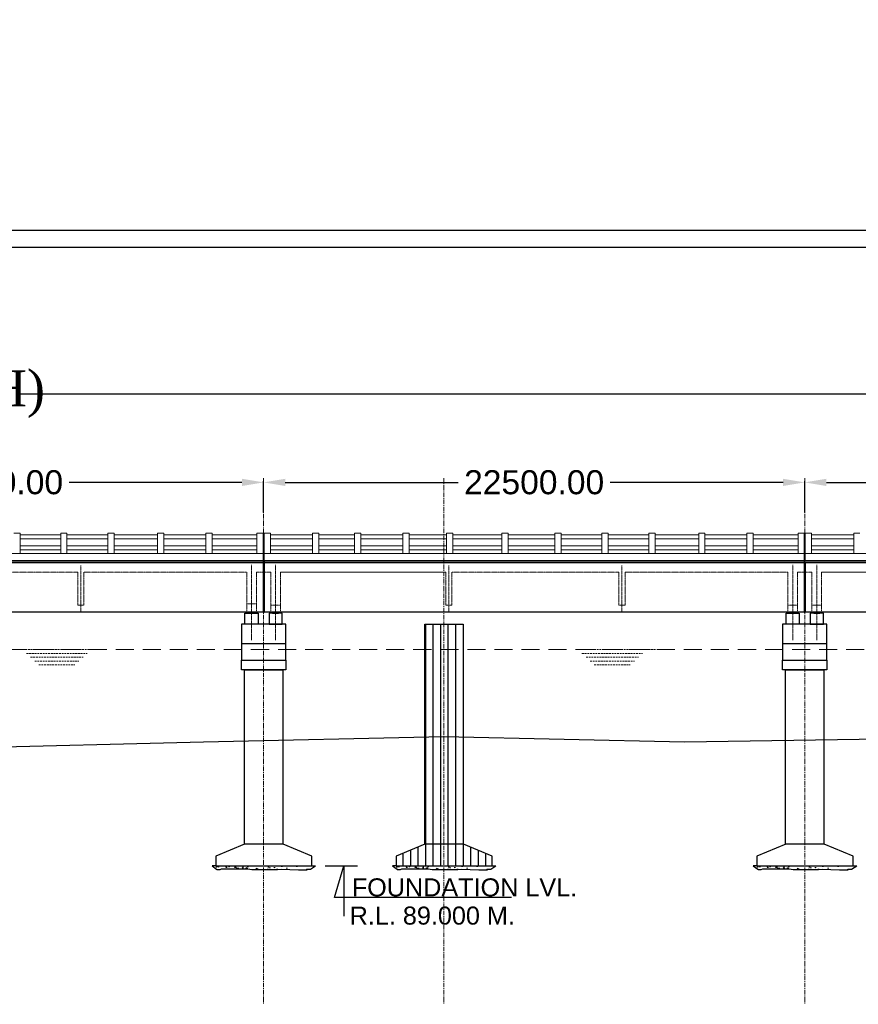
# Model space of a CAD drawing. Header units: inches. Extents: x 4599583 to 28059683, y 2538860 to 28133222499.
# Tile 26 of 89: x 4818542 to 4853412, y 28133013512 to 28133054472. Entities that reach past the tile are written whole.
import ezdxf

# ---------------------------------------------------------------- set-up
doc = ezdxf.new("R2010")
doc.units = ezdxf.units.IN
doc.header["$MEASUREMENT"] = 0
for name, pattern in [('CENTER', [2, 1.25, -0.25, 0.25, -0.25]), ('DASHED2', [0.375, 0.25, -0.125]), ('HIDDEN', [0.375, 0.25, -0.125])]:
    doc.linetypes.add(name, pattern=pattern)
for name, color, linetype in [('3', 201, 'Continuous'), ('CENTER', 3, 'CENTER'), ('CHAINAGE', 7, 'Continuous'), ('CHNGE', 31, 'Continuous'), ('DRG', 210, 'Continuous'), ('text', 7, 'Continuous')]:
    doc.layers.add(name, color=color, linetype=linetype)
for name, color, linetype, lineweight in [('CEN', 3, 'CENTER', 13), ('GL', 5, 'Continuous', 30), ('HATCH', 6, 'Continuous', 9), ('PITCH', 8, 'Continuous', 5), ('STR', 7, 'Continuous', 25), ('SYM', 8, 'Continuous', 5)]:
    doc.layers.add(name, color=color, linetype=linetype, lineweight=lineweight)
doc.layers.add('dim', color=7, linetype='Continuous', plot=False)
doc.styles.add('L', font='arial.ttf')
doc.styles.add('ROMANS', font='arial.ttf')
doc.dimstyles.new('Standard$0', dxfattribs={"dimtxt": 60, "dimasz": 60, "dimexe": 60, "dimexo": 60, "dimgap": 25, "dimtad": 0, "dimtih": 1, "dimtoh": 1, "dimlfac": -0.001, "dimzin": 0, "dimdsep": 46, "dimtxsty": 'ROMANS', "dimcen": 30, "dimclrd": 256, "dimclre": 256, "dimclrt": 4, "dimadec": 0, "dimazin": 0, "dimtfac": 1, "dimtix": 1, "dimtofl": 0, "dimtmove": 0, "dimatfit": 0, "dimfxl": 1, "dimtolj": 1, "dimtzin": 0, "dimlwd": -1, "dimlwe": -1, "dimarcsym": 0})
pattern_1 = [(90, (-1021760.13, 28133963954.07), (-312.5, 6e-14), [])]

# ---------------------------------------------------------------- blocks, each defined once
blk = doc.blocks.new('*D64')
at = {"layer": 'Defpoints', "color": 0, "transparency": 16777216}
for p in [(4896184, 28133038893), (4626184, 28133036143), (4896184, 28133036143)]:
    blk.add_point(p, dxfattribs=at)
at = {"layer": 'DRG', "color": 4, "lineweight": -2, "transparency": 16777216}
for p, q in [((4626184, 28133036193), (4626184, 28133038943)), ((4627134, 28133038893), (4703863, 28133038893)), ((4895234, 28133038893), (4818506, 28133038893)), ((4896184, 28133036193), (4896184, 28133038943))]:
    blk.add_line(p, q, dxfattribs=at)
at = {"layer": 'DRG', "color": 4, "transparency": 16777216}
for points in [[(4627134, 28133039051), (4627134, 28133038734), (4626184, 28133038893)], [(4895234, 28133039051), (4895234, 28133038734), (4896184, 28133038893)]]:
    blk.add_solid(points, dxfattribs=at)
at = {"layer": 'DRG', "color": 6, "transparency": 16777216, "insert": (4761184, 28133038893), "char_height": 1050, "attachment_point": 5, "style": 'ROMANS'}
blk.add_mtext('\\A1;{\\fTimes New Roman|b0|i0|c0|p18;\\H1.4286x;TOTAL LENGTH OF BRIDGE BETWEEN FACE OF DIRT WALLS 270.000 MTS. (12 SPANS @ 22.500 MTS. C/C EACH)}', dxfattribs=at)
blk = doc.blocks.new('*D68')
at = {"layer": 'Defpoints', "color": 0, "transparency": 16777216}
for p in [(4828684, 28133035224), (4806184, 28133033928), (4828684, 28133033928)]:
    blk.add_point(p, dxfattribs=at)
at = {"layer": 'DRG', "color": 4, "lineweight": -2, "transparency": 16777216}
for p, q in [((4806184, 28133033978), (4806184, 28133035274)), ((4807084, 28133035224), (4814275, 28133035224)), ((4827784, 28133035224), (4820594, 28133035224)), ((4828684, 28133033978), (4828684, 28133035274))]:
    blk.add_line(p, q, dxfattribs=at)
at = {"layer": 'DRG', "color": 4, "transparency": 16777216}
for points in [[(4807084, 28133035374), (4807084, 28133035074), (4806184, 28133035224)], [(4827784, 28133035374), (4827784, 28133035074), (4828684, 28133035224)]]:
    blk.add_solid(points, dxfattribs=at)
at = {"layer": 'DRG', "color": 6, "transparency": 16777216, "insert": (4817434, 28133035224), "char_height": 1000, "attachment_point": 5, "style": 'ROMANS'}
blk.add_mtext('\\A1;22500.00', dxfattribs=at)
blk = doc.blocks.new('*D69')
at = {"layer": 'Defpoints', "color": 0, "transparency": 16777216}
for p in [(4851184, 28133035224), (4828684, 28133033928), (4851184, 28133033928)]:
    blk.add_point(p, dxfattribs=at)
at = {"layer": 'DRG', "color": 4, "lineweight": -2, "transparency": 16777216}
for p, q in [((4828684, 28133033978), (4828684, 28133035274)), ((4829584, 28133035224), (4836775, 28133035224)), ((4850284, 28133035224), (4843094, 28133035224)), ((4851184, 28133033978), (4851184, 28133035274))]:
    blk.add_line(p, q, dxfattribs=at)
at = {"layer": 'DRG', "color": 4, "transparency": 16777216}
for points in [[(4829584, 28133035374), (4829584, 28133035074), (4828684, 28133035224)], [(4850284, 28133035374), (4850284, 28133035074), (4851184, 28133035224)]]:
    blk.add_solid(points, dxfattribs=at)
at = {"layer": 'DRG', "color": 6, "transparency": 16777216, "insert": (4839934, 28133035224), "char_height": 1000, "attachment_point": 5, "style": 'ROMANS'}
blk.add_mtext('\\A1;22500.00', dxfattribs=at)
blk = doc.blocks.new('*D70')
at = {"layer": 'Defpoints', "color": 0, "transparency": 16777216}
for p in [(4873684, 28133035224), (4851184, 28133033928), (4873684, 28133033928)]:
    blk.add_point(p, dxfattribs=at)
at = {"layer": 'DRG', "color": 4, "lineweight": -2, "transparency": 16777216}
for p, q in [((4851184, 28133033978), (4851184, 28133035274)), ((4852084, 28133035224), (4859275, 28133035224)), ((4872784, 28133035224), (4865594, 28133035224)), ((4873684, 28133033978), (4873684, 28133035274))]:
    blk.add_line(p, q, dxfattribs=at)
at = {"layer": 'DRG', "color": 4, "transparency": 16777216}
for points in [[(4852084, 28133035374), (4852084, 28133035074), (4851184, 28133035224)], [(4872784, 28133035374), (4872784, 28133035074), (4873684, 28133035224)]]:
    blk.add_solid(points, dxfattribs=at)
at = {"layer": 'DRG', "color": 6, "transparency": 16777216, "insert": (4862434, 28133035224), "char_height": 1000, "attachment_point": 5, "style": 'ROMANS'}
blk.add_mtext('\\A1;22500.00', dxfattribs=at)

msp = doc.modelspace()

# ---------------------------------------------------------------- hatches: boundary and pattern name
at = {"layer": 'CHNGE', "linetype": 'Continuous'}
h = msp.add_hatch(dxfattribs=at)
h.set_pattern_fill('ANSI31', color=8, scale=2500, angle=45, style=0)
h.set_pattern_definition(pattern_1)
h.paths.add_polyline_path([(4836984.369, 28133026579.188), (4836194.369, 28133026657.714), (4836194.369, 28133020172.507), (4836984.369, 28133020172.507)])
h.paths.add_polyline_path([(4836174.369, 28133026659.702), (4835384.369, 28133026738.228), (4835384.369, 28133020172.507), (4836174.369, 28133020172.507)])
h.paths.add_polyline_path([(4836174.369, 28133029322.508), (4835384.369, 28133029322.508), (4835384.369, 28133026738.228), (4836174.369, 28133026659.702)])
h.paths.add_polyline_path([(4836984.369, 28133029322.508), (4836194.369, 28133029322.508), (4836194.369, 28133026657.714), (4836984.369, 28133026579.188)])
h = msp.add_hatch(dxfattribs=at)
h.set_pattern_fill('ANSI31', color=8, scale=2500, angle=45, style=0)
h.set_pattern_definition(pattern_1)
h.paths.add_polyline_path([(4836184.369, 28133020172.507), (4835394.37, 28133020172.507), (4834194.371, 28133019672.507), (4834194.371, 28133019272.508), (4836184.369, 28133019272.508)])
h.paths.add_polyline_path([(4838194.367, 28133019672.507), (4836994.368, 28133020172.507), (4836184.369, 28133020172.507), (4836184.369, 28133019272.508), (4838194.367, 28133019272.508)])
at = {"layer": 'HATCH', "ltscale": 200}
h = msp.add_hatch(dxfattribs=at)
h.set_pattern_fill('AR-CONC', color=256, scale=79.99992, style=0)
h.set_pattern_definition([(50, (4384660.63, 28133214840), (573.80757, -50.20166), [59.99994, -659.99934]), (355, (4384660.63, 28133214840), (-111.00096, 601.7531), [47.99995, -527.9995]), (100.4514, (4384708.45, 28133214835.8), (462.80704, 551.5511), [50.9921, -560.9131]), (46.1842, (4384660.6, 28133215000), (853.792, -132.4151), [89.9999, -989.999]), (96.6356, (4384731.8, 28133214988.95), (747.7294, 779.2935), [76.4882, -841.3696]), (351.1842, (4384660.6, 28133215000), (747.7288, 779.2941), [72, -791.9992]), (21, (4384740.63, 28133214960), (477.52516, -322.0948), [59.99994, -659.99934]), (326, (4384740.63, 28133214960), (194.6521, 580.11946), [47.99995, -527.9995]), (71.4514, (4384780.4, 28133214933.15), (672.1774, 258.02414), [50.9921, -560.9131]), (37.5, (4384660.63, 28133214839.99), (9.727875, 266.31482), [0, -521.59948, 0, -535.99946, 0, -529.99947]), (7.5, (4384660.63, 28133214840), (210.45542, 315.52905), [0, -305.5997, 0, -509.5995, 0, -201.9998]), (327.5, (4384482.23, 28133214839.99), (427.05752, -18.04388), [0, -199.9998, 0, -623.99938, 0, -827.99917]), (317.5, (4384402.23, 28133214840), (466.54847, 80.0839), [0, -259.99974, 0, -414.3996, 0, -587.9994])])
h.paths.add_polyline_path([(4830694.367, 28133019272.508), (4828694.369, 28133019272.508), (4828694.369, 28133019116.183), (4828791.653, 28133019113.868), (4829131.423, 28133019113.868), (4829260.248, 28133019120.797), (4829412.797, 28133019127.725), (4830132.875, 28133019106.94), (4830490.897, 28133019106.94), (4830460.887, 28133019120.797), (4830499.481, 28133019135.152), (4830582.183, 28133019136.249), (4830628.067, 28133019139.071)])
h.paths.add_polyline_path([(4828694.369, 28133019272.508), (4826694.371, 28133019272.508), (4826731.554, 28133019137.891), (4826741.835, 28133019120.797), (4826809.006, 28133019113.868), (4826876.178, 28133019113.868), (4826935.861, 28133019141.581), (4828031.826, 28133019141.581), (4828198.244, 28133019120.797), (4828500.421, 28133019120.797), (4828694.369, 28133019116.183)])
h = msp.add_hatch(dxfattribs=at)
h.set_pattern_fill('AR-CONC', color=256, scale=79.99992, style=0)
h.set_pattern_definition([(50, (4392160.63, 28133214840), (573.80757, -50.20166), [59.99994, -659.99934]), (355, (4392160.63, 28133214840), (-111.00096, 601.7531), [47.99995, -527.9995]), (100.4514, (4392208.45, 28133214835.8), (462.80704, 551.5511), [50.9921, -560.9131]), (46.1842, (4392160.6, 28133215000), (853.792, -132.4151), [89.9999, -989.999]), (96.6356, (4392231.8, 28133214988.95), (747.7294, 779.2935), [76.4882, -841.3696]), (351.1842, (4392160.6, 28133215000), (747.7288, 779.2941), [72, -791.9992]), (21, (4392240.63, 28133214960), (477.52516, -322.0948), [59.99994, -659.99934]), (326, (4392240.63, 28133214960), (194.6521, 580.11946), [47.99995, -527.9995]), (71.4514, (4392280.4, 28133214933.15), (672.1774, 258.02414), [50.9921, -560.9131]), (37.5, (4392160.63, 28133214839.99), (9.727875, 266.31482), [0, -521.59948, 0, -535.99946, 0, -529.99947]), (7.5, (4392160.63, 28133214840), (210.45542, 315.52905), [0, -305.5997, 0, -509.5995, 0, -201.9998]), (327.5, (4391982.23, 28133214839.99), (427.05752, -18.04388), [0, -199.9998, 0, -623.99938, 0, -827.99917]), (317.5, (4391902.23, 28133214840), (466.54847, 80.0839), [0, -259.99974, 0, -414.3996, 0, -587.9994])])
h.paths.add_polyline_path([(4838194.367, 28133019272.508), (4836194.369, 28133019272.508), (4836194.369, 28133019116.183), (4836291.653, 28133019113.868), (4836631.423, 28133019113.868), (4836760.248, 28133019120.797), (4836912.797, 28133019127.725), (4837632.875, 28133019106.94), (4837990.897, 28133019106.94), (4837960.887, 28133019120.797), (4837999.481, 28133019135.152), (4838082.183, 28133019136.249), (4838128.067, 28133019139.071)])
h.paths.add_polyline_path([(4836194.369, 28133019272.508), (4834194.371, 28133019272.508), (4834231.554, 28133019137.891), (4834241.835, 28133019120.797), (4834309.006, 28133019113.868), (4834376.178, 28133019113.868), (4834435.861, 28133019141.581), (4835531.826, 28133019141.581), (4835698.244, 28133019120.797), (4836000.421, 28133019120.797), (4836194.369, 28133019116.183)])
h = msp.add_hatch(dxfattribs=at)
h.set_pattern_fill('AR-CONC', color=256, scale=79.99992, style=0)
h.set_pattern_definition([(50, (4407160.63, 28133214840), (573.80757, -50.20166), [59.99994, -659.99934]), (355, (4407160.63, 28133214840), (-111.00096, 601.7531), [47.99995, -527.9995]), (100.4514, (4407208.45, 28133214835.8), (462.80704, 551.5511), [50.9921, -560.9131]), (46.1842, (4407160.6, 28133215000), (853.792, -132.4151), [89.9999, -989.999]), (96.6356, (4407231.8, 28133214988.95), (747.7294, 779.2935), [76.4882, -841.3696]), (351.1842, (4407160.6, 28133215000), (747.7288, 779.2941), [72, -791.9992]), (21, (4407240.63, 28133214960), (477.52516, -322.0948), [59.99994, -659.99934]), (326, (4407240.63, 28133214960), (194.6521, 580.11946), [47.99995, -527.9995]), (71.4514, (4407280.4, 28133214933.15), (672.1774, 258.02414), [50.9921, -560.9131]), (37.5, (4407160.63, 28133214839.99), (9.727875, 266.31482), [0, -521.59948, 0, -535.99946, 0, -529.99947]), (7.5, (4407160.63, 28133214840), (210.45542, 315.52905), [0, -305.5997, 0, -509.5995, 0, -201.9998]), (327.5, (4406982.23, 28133214839.99), (427.05752, -18.04388), [0, -199.9998, 0, -623.99938, 0, -827.99917]), (317.5, (4406902.23, 28133214840), (466.54847, 80.0839), [0, -259.99974, 0, -414.3996, 0, -587.9994])])
h.paths.add_polyline_path([(4853194.367, 28133019272.508), (4851194.369, 28133019272.508), (4851194.369, 28133019116.183), (4851291.653, 28133019113.868), (4851631.423, 28133019113.868), (4851760.248, 28133019120.797), (4851912.797, 28133019127.725), (4852632.875, 28133019106.94), (4852990.897, 28133019106.94), (4852960.887, 28133019120.797), (4852999.481, 28133019135.152), (4853082.183, 28133019136.249), (4853128.067, 28133019139.071)])
h.paths.add_polyline_path([(4851194.369, 28133019272.508), (4849194.371, 28133019272.508), (4849231.554, 28133019137.891), (4849241.835, 28133019120.797), (4849309.006, 28133019113.868), (4849376.178, 28133019113.868), (4849435.861, 28133019141.581), (4850531.826, 28133019141.581), (4850698.244, 28133019120.797), (4851000.421, 28133019120.797), (4851194.369, 28133019116.183)])
at = {"layer": 'PITCH'}
h = msp.add_hatch(dxfattribs=at)
h.set_pattern_fill('ANGLE', color=256, scale=100, style=0)
h.set_pattern_definition([(360, (4700870.005, 28132776660.556), (2e-14, 27.5), [20, -7.5]), (90, (4700870.005, 28132776660.556), (-27.5, 2e-14), [20, -7.5])])
h.paths.add_polyline_path([(4828059.369, 28133029822.508), (4828309.369, 28133029822.508), (4828309.369, 28133029783.508), (4828059.369, 28133029783.508)])
h = msp.add_hatch(dxfattribs=at)
h.set_pattern_fill('ANGLE', color=256, scale=100, style=0)
h.set_pattern_definition([(180, (4956498.733, 28132776660.556), (2e-14, 27.5), [20, -7.5]), (90, (4956498.733, 28132776660.556), (27.5, -2e-14), [20, -7.5])])
h.paths.add_polyline_path([(4829309.369, 28133029822.508), (4829059.369, 28133029822.508), (4829059.369, 28133029783.508), (4829309.369, 28133029783.508)])
h = msp.add_hatch(dxfattribs=at)
h.set_pattern_fill('ANGLE', color=256, scale=100, style=0)
h.set_pattern_definition([(360, (4723370.005, 28132776660.556), (2e-14, 27.5), [20, -7.5]), (90, (4723370.005, 28132776660.556), (-27.5, 2e-14), [20, -7.5])])
h.paths.add_polyline_path([(4850559.369, 28133029822.508), (4850809.369, 28133029822.508), (4850809.369, 28133029783.508), (4850559.369, 28133029783.508)])
h = msp.add_hatch(dxfattribs=at)
h.set_pattern_fill('ANGLE', color=256, scale=100, style=0)
h.set_pattern_definition([(180, (4978998.733, 28132776660.556), (2e-14, 27.5), [20, -7.5]), (90, (4978998.733, 28132776660.556), (27.5, -2e-14), [20, -7.5])])
h.paths.add_polyline_path([(4851809.369, 28133029822.508), (4851559.369, 28133029822.508), (4851559.369, 28133029783.508), (4851809.369, 28133029783.508)])

# ---------------------------------------------------------------- linework, layer by layer
at = {"color": 7, "ltscale": 0.9}
for p, q in [((4828664.369, 28133031972.508), (4828664.369, 28133029822.508)), ((4828704.369, 28133031972.508), (4828704.369, 28133029822.508)), ((4851164.369, 28133031897.508), (4851164.369, 28133029822.508)), ((4851204.369, 28133031897.508), (4851204.369, 28133029822.508))]:
    msp.add_line(p, q, dxfattribs=at)
at = {"color": 7, "lineweight": 25, "ltscale": 0.5}
for p, q in [((4828704.369, 28133031897.508), (4828704.369, 28133029822.508)), ((4851204.369, 28133031897.508), (4851204.369, 28133029822.508))]:
    msp.add_line(p, q, dxfattribs=at)
for points in [[(4827909.369, 28133029783.508), (4828459.369, 28133029783.508), (4828459.369, 28133029322.508), (4827909.369, 28133029322.508)], [(4828059.369, 28133029822.508), (4828309.369, 28133029822.508), (4828309.369, 28133029783.508), (4828059.369, 28133029783.508)], [(4829459.369, 28133029783.508), (4828909.369, 28133029783.508), (4828909.369, 28133029322.508), (4829459.369, 28133029322.508)], [(4829309.369, 28133029822.508), (4829059.369, 28133029822.508), (4829059.369, 28133029783.508), (4829309.369, 28133029783.508)], [(4850409.369, 28133029783.508), (4850959.369, 28133029783.508), (4850959.369, 28133029322.508), (4850409.369, 28133029322.508)], [(4850559.369, 28133029822.508), (4850809.369, 28133029822.508), (4850809.369, 28133029783.508), (4850559.369, 28133029783.508)], [(4851959.369, 28133029783.508), (4851409.369, 28133029783.508), (4851409.369, 28133029322.508), (4851959.369, 28133029322.508)], [(4851809.369, 28133029822.508), (4851559.369, 28133029822.508), (4851559.369, 28133029783.508), (4851809.369, 28133029783.508)]]:
    msp.add_lwpolyline(points, close=True, dxfattribs=at)
at = {"layer": '3', "color": 87, "linetype": 'HIDDEN', "lineweight": 5, "ltscale": 50}
for p, q in [((4820954.369, 28133031487.508), (4814014.369, 28133031487.508)), ((4820954.369, 28133030122.508), (4820954.369, 28133031487.508)), ((4820954.369, 28133030122.508), (4820954.369, 28133031487.508)), ((4821214.369, 28133030122.508), (4821214.369, 28133031487.508)), ((4827984.369, 28133031487.508), (4821214.369, 28133031487.508)), ((4821214.369, 28133030122.508), (4821214.369, 28133031487.508)), ((4827984.369, 28133031487.508), (4821214.369, 28133031487.508)), ((4827984.369, 28133029822.508), (4827984.369, 28133031487.508)), ((4828384.369, 28133029822.508), (4828384.369, 28133031487.508)), ((4828664.369, 28133031487.508), (4828384.369, 28133031487.508)), ((4828704.369, 28133031487.508), (4828984.369, 28133031487.508)), ((4828984.369, 28133029822.508), (4828984.369, 28133031487.508)), ((4829384.369, 28133029822.508), (4829384.369, 28133031487.508)), ((4829384.369, 28133031487.508), (4836219.774, 28133031487.508)), ((4836254.369, 28133031487.508), (4829384.369, 28133031487.508)), ((4836254.369, 28133030122.508), (4836254.369, 28133031487.508)), ((4836514.369, 28133030122.508), (4836514.369, 28133031487.508)), ((4843454.369, 28133031487.508), (4836514.369, 28133031487.508)), ((4843454.369, 28133030122.508), (4843454.369, 28133031487.508)), ((4843454.369, 28133030122.508), (4843454.369, 28133031487.508)), ((4843714.369, 28133030122.508), (4843714.369, 28133031487.508)), ((4850484.369, 28133031487.508), (4843714.369, 28133031487.508)), ((4843714.369, 28133030122.508), (4843714.369, 28133031487.508)), ((4850484.369, 28133031487.508), (4843714.369, 28133031487.508)), ((4850484.369, 28133029822.508), (4850484.369, 28133031487.508)), ((4850884.369, 28133029822.508), (4850884.369, 28133031487.508)), ((4851164.369, 28133031487.508), (4850884.369, 28133031487.508)), ((4851204.369, 28133031487.508), (4851484.369, 28133031487.508)), ((4851484.369, 28133029822.508), (4851484.369, 28133031487.508)), ((4851884.369, 28133029822.508), (4851884.369, 28133031487.508)), ((4851884.369, 28133031487.508), (4858719.774, 28133031487.508)), ((4858754.369, 28133031487.508), (4851884.369, 28133031487.508)), ((4821214.369, 28133030122.508), (4820954.369, 28133030122.508)), ((4827984.369, 28133030172.508), (4828384.369, 28133030172.508)), ((4829384.369, 28133030122.508), (4828984.369, 28133030122.508)), ((4836514.369, 28133030122.508), (4836254.369, 28133030122.508)), ((4843714.369, 28133030122.508), (4843454.369, 28133030122.508)), ((4850484.369, 28133030122.508), (4850884.369, 28133030122.508)), ((4851884.369, 28133030122.508), (4851484.369, 28133030122.508))]:
    msp.add_line(p, q, dxfattribs=at)
at = {"layer": 'CEN', "ltscale": 150}
for p, q in [((4828684.369, 28133035406.074), (4828684.369, 28133013512.074)), ((4828684.369, 28133035406.074), (4828684.369, 28133013512.074)), ((4836184.369, 28133035406.074), (4836184.369, 28133013512.074)), ((4836184.369, 28133035406.074), (4836184.369, 28133013512.074)), ((4851184.369, 28133035406.074), (4851184.369, 28133013512.074)), ((4851184.369, 28133035406.074), (4851184.369, 28133013512.074))]:
    msp.add_line(p, q, dxfattribs=at)
at = {"layer": 'CEN', "ltscale": 10}
for p, q in [((4821084.369, 28133029872.508), (4821084.369, 28133031772.508)), ((4821084.369, 28133029872.508), (4821084.369, 28133031772.508)), ((4828184.369, 28133028665.882), (4828184.369, 28133031790.387)), ((4829184.369, 28133028665.882), (4829184.369, 28133031798.468)), ((4836384.369, 28133029872.508), (4836384.369, 28133031772.508)), ((4843584.369, 28133029872.508), (4843584.369, 28133031772.508)), ((4843584.369, 28133029872.508), (4843584.369, 28133031772.508)), ((4850684.369, 28133028665.882), (4850684.369, 28133031790.387)), ((4851684.369, 28133028665.882), (4851684.369, 28133031798.468))]:
    msp.add_line(p, q, dxfattribs=at)
at = {"layer": 'CENTER', "color": 0, "linetype": 'Continuous'}
msp.add_lwpolyline([(4599583.245, 28133045717.462), (4917789.681, 28133045717.462), (4917789.681, 28132837989.552), (4599583.245, 28132837989.552)], close=True, dxfattribs=at)
at = {"layer": 'CHAINAGE', "linetype": 'ByBlock'}
for p, q in [((4806204.369, 28133031897.508), (4828664.369, 28133031897.508)), ((4828704.369, 28133031897.508), (4851164.369, 28133031897.508)), ((4828704.369, 28133029822.508), (4828704.369, 28133031897.508)), ((4851204.369, 28133031897.508), (4873664.369, 28133031897.508)), ((4851204.369, 28133029822.508), (4851204.369, 28133031897.508)), ((4828664.369, 28133029822.508), (4806204.369, 28133029822.508)), ((4851164.369, 28133029822.508), (4828704.369, 28133029822.508)), ((4873664.369, 28133029822.508), (4851204.369, 28133029822.508))]:
    msp.add_line(p, q, dxfattribs=at)
at = {"layer": 'CHNGE', "color": 50}
msp.add_lwpolyline([(4600293.869, 28133045006.838), (4917079.057, 28133045006.838), (4917079.057, 28132838700.176), (4600293.869, 28132838700.176)], close=True, dxfattribs=at)
at = {"layer": 'dim', "ltscale": 5}
msp.add_line((4831244.82, 28133019272.508), (4832589.82, 28133019272.508), dxfattribs=at)
msp.add_lwpolyline([(4838990.727, 28133017952.494), (4831633.767, 28133017952.494), (4832019.32, 28133019272.508), (4832019.32, 28133017175.01)], dxfattribs=at)
at = {"layer": 'GL', "lineweight": 30}
msp.add_lwpolyline([(4746184.369, 28133023687.508), (4756184.369, 28133023582.508), (4766184.369, 28133023442.508), (4776184.369, 28133023302.508), (4786184.369, 28133023727.508), (4796184.369, 28133023847.508), (4806184.369, 28133023927.508), (4826184.369, 28133024437.508), (4836184.369, 28133024647.508), (4846184.369, 28133024427.508), (4856184.369, 28133024587.508)], dxfattribs=at)
at = {"layer": 'PITCH', "linetype": 'DASHED2', "ltscale": 3000}
msp.add_line((4626784.369, 28133028272.508), (4895584.369, 28133028272.508), dxfattribs=at)
at = {"layer": 'PITCH', "linetype": 'DASHED2', "ltscale": 300}
for p, q in [((4818657.369, 28133028272.508), (4821879.869, 28133028272.508)), ((4818826.744, 28133028112.508), (4821346.494, 28133028112.508)), ((4841751.369, 28133028272.508), (4844973.869, 28133028272.508)), ((4841920.744, 28133028112.508), (4844440.494, 28133028112.508)), ((4818996.119, 28133027952.508), (4821177.119, 28133027952.508)), ((4819165.494, 28133027792.508), (4821007.744, 28133027792.508)), ((4819334.869, 28133027632.508), (4820838.369, 28133027632.508)), ((4842090.119, 28133027952.508), (4844271.119, 28133027952.508)), ((4842259.494, 28133027792.508), (4844101.744, 28133027792.508)), ((4842428.869, 28133027632.508), (4843932.369, 28133027632.508))]:
    msp.add_line(p, q, dxfattribs=at)
at = {"layer": 'STR'}
for p, q in [((4648704.369, 28133031972.508), (4896184.369, 28133031972.508)), ((4896164.369, 28133031897.508), (4648704.369, 28133031897.508)), ((4827759.369, 28133028522.508), (4829609.369, 28133028522.508)), ((4850259.369, 28133028522.508), (4852109.369, 28133028522.508)), ((4826694.371, 28133019272.508), (4826544.371, 28133019272.508)), ((4830694.367, 28133019272.508), (4830844.367, 28133019272.508)), ((4834194.371, 28133019272.508), (4834044.371, 28133019272.508)), ((4838194.367, 28133019272.508), (4838344.367, 28133019272.508)), ((4849194.371, 28133019272.508), (4849044.371, 28133019272.508)), ((4853194.367, 28133019272.508), (4853344.367, 28133019272.508))]:
    msp.add_line(p, q, dxfattribs=at)
at = {"layer": 'STR', "color": 2}
for p, q in [((4828664.369, 28133029822.508), (4828704.369, 28133029822.508)), ((4851164.369, 28133029822.508), (4851204.369, 28133029822.508))]:
    msp.add_line(p, q, dxfattribs=at)
at = {"layer": 'STR'}
for points in [[(4829609.369, 28133029322.508), (4827759.369, 28133029322.508), (4827759.369, 28133028872.508), (4827759.369, 28133027829.964), (4829609.369, 28133027829.964), (4829609.369, 28133028872.508), (4829609.369, 28133029322.508)], [(4852109.369, 28133029322.508), (4850259.369, 28133029322.508), (4850259.369, 28133028872.508), (4850259.369, 28133027829.964), (4852109.369, 28133027829.964), (4852109.369, 28133028872.508), (4852109.369, 28133029322.508)], [(4827894.37, 28133020172.507), (4826694.371, 28133019672.507), (4826694.371, 28133019272.508), (4830694.367, 28133019272.508), (4830694.367, 28133019672.507), (4829494.368, 28133020172.507), (4827894.37, 28133020172.507)], [(4835394.37, 28133020172.507), (4834194.371, 28133019672.507), (4834194.371, 28133019272.508), (4838194.367, 28133019272.508), (4838194.367, 28133019672.507), (4836994.368, 28133020172.507), (4835394.37, 28133020172.507)], [(4850394.37, 28133020172.507), (4849194.371, 28133019672.507), (4849194.371, 28133019272.508), (4853194.367, 28133019272.508), (4853194.367, 28133019672.507), (4851994.368, 28133020172.507), (4850394.37, 28133020172.507)], [(4826544.371, 28133019272.508), (4826731.554, 28133019137.891), (4826741.835, 28133019120.797), (4826741.835, 28133019120.797), (4826809.006, 28133019113.868), (4826876.178, 28133019113.868), (4826935.861, 28133019141.581), (4828031.826, 28133019141.581), (4828198.244, 28133019120.797), (4828500.421, 28133019120.797), (4828791.653, 28133019113.868), (4829131.423, 28133019113.868), (4829260.248, 28133019120.797), (4829412.797, 28133019127.725), (4830132.875, 28133019106.94), (4830490.897, 28133019106.94), (4830490.897, 28133019106.94), (4830490.897, 28133019106.94), (4830490.897, 28133019106.94), (4830460.887, 28133019120.797), (4830499.481, 28133019135.152), (4830582.183, 28133019136.249), (4830628.067, 28133019139.071), (4830844.367, 28133019272.508)], [(4834044.371, 28133019272.508), (4834231.554, 28133019137.891), (4834241.835, 28133019120.797), (4834241.835, 28133019120.797), (4834309.006, 28133019113.868), (4834376.178, 28133019113.868), (4834435.861, 28133019141.581), (4835531.826, 28133019141.581), (4835698.244, 28133019120.797), (4836000.421, 28133019120.797), (4836291.653, 28133019113.868), (4836631.423, 28133019113.868), (4836760.248, 28133019120.797), (4836912.797, 28133019127.725), (4837632.875, 28133019106.94), (4837990.897, 28133019106.94), (4837990.897, 28133019106.94), (4837990.897, 28133019106.94), (4837990.897, 28133019106.94), (4837960.887, 28133019120.797), (4837999.481, 28133019135.152), (4838082.183, 28133019136.249), (4838128.067, 28133019139.071), (4838344.367, 28133019272.508)], [(4849044.371, 28133019272.508), (4849231.554, 28133019137.891), (4849241.835, 28133019120.797), (4849241.835, 28133019120.797), (4849309.006, 28133019113.868), (4849376.178, 28133019113.868), (4849435.861, 28133019141.581), (4850531.826, 28133019141.581), (4850698.244, 28133019120.797), (4851000.421, 28133019120.797), (4851291.653, 28133019113.868), (4851631.423, 28133019113.868), (4851760.248, 28133019120.797), (4851912.797, 28133019127.725), (4852632.875, 28133019106.94), (4852990.897, 28133019106.94), (4852990.897, 28133019106.94), (4852990.897, 28133019106.94), (4852990.897, 28133019106.94), (4852960.887, 28133019120.797), (4852999.481, 28133019135.152), (4853082.183, 28133019136.249), (4853128.067, 28133019139.071), (4853344.367, 28133019272.508)]]:
    msp.add_lwpolyline(points, dxfattribs=at)
for points in [[(4835384.369, 28133029322.508), (4836984.369, 28133029322.508), (4836984.369, 28133020172.507), (4835384.369, 28133020172.507)], [(4827759.369, 28133027829.964), (4829609.369, 28133027829.964), (4829609.369, 28133027429.964), (4827759.369, 28133027429.964)], [(4850259.369, 28133027829.964), (4852109.369, 28133027829.964), (4852109.369, 28133027429.964), (4850259.369, 28133027429.964)], [(4827884.369, 28133027429.964), (4829484.369, 28133027429.964), (4829484.369, 28133020172.507), (4827884.369, 28133020172.507)], [(4850384.369, 28133027429.964), (4851984.369, 28133027429.964), (4851984.369, 28133020172.507), (4850384.369, 28133020172.507)]]:
    msp.add_lwpolyline(points, close=True, dxfattribs=at)
at = {"layer": 'SYM'}
for p, q in [((4818295.477, 28133033117.508), (4818555.477, 28133033117.508)), ((4818555.477, 28133033117.508), (4818555.477, 28133032272.508)), ((4820247.743, 28133033117.508), (4820507.743, 28133033117.508)), ((4820507.743, 28133033117.508), (4820507.743, 28133032272.508)), ((4822206.139, 28133033117.508), (4822466.139, 28133033117.508)), ((4822466.139, 28133033117.508), (4822466.139, 28133032272.508)), ((4824275.878, 28133033117.508), (4824535.878, 28133033117.508)), ((4824535.878, 28133033117.508), (4824535.878, 28133032272.508)), ((4826279.188, 28133033117.508), (4826539.188, 28133033117.508)), ((4826539.188, 28133033117.508), (4826539.188, 28133032272.508)), ((4828405.278, 28133033117.508), (4828665.278, 28133033117.508)), ((4828664.369, 28133033117.508), (4828664.369, 28133031972.508)), ((4828704.369, 28133033117.508), (4828964.369, 28133033117.508)), ((4828704.369, 28133033117.508), (4828704.369, 28133031972.508)), ((4828964.369, 28133033117.508), (4828964.369, 28133032272.508)), ((4830720.099, 28133033117.508), (4830980.099, 28133033117.508)), ((4830980.099, 28133033117.508), (4830980.099, 28133032272.508)), ((4832463.16, 28133033117.508), (4832723.16, 28133033117.508)), ((4832463.16, 28133033117.508), (4832463.16, 28133032272.508)), ((4832723.16, 28133033117.508), (4832723.16, 28133032272.508)), ((4834478.89, 28133033117.508), (4834738.89, 28133033117.508)), ((4834738.89, 28133033117.508), (4834738.89, 28133032272.508)), ((4836295.79, 28133033117.508), (4836555.79, 28133033117.508)), ((4836555.79, 28133033117.508), (4836555.79, 28133032272.508)), ((4838593.128, 28133033117.508), (4838852.128, 28133033117.508)), ((4838852.128, 28133033117.508), (4838852.128, 28133032272.508)), ((4840795.477, 28133033117.508), (4841055.477, 28133033117.508)), ((4841055.477, 28133033117.508), (4841055.477, 28133032272.508)), ((4842747.743, 28133033117.508), (4843007.743, 28133033117.508)), ((4843007.743, 28133033117.508), (4843007.743, 28133032272.508)), ((4844706.139, 28133033117.508), (4844966.139, 28133033117.508)), ((4844966.139, 28133033117.508), (4844966.139, 28133032272.508)), ((4846775.878, 28133033117.508), (4847035.878, 28133033117.508)), ((4847035.878, 28133033117.508), (4847035.878, 28133032272.508)), ((4848779.188, 28133033117.508), (4849039.188, 28133033117.508)), ((4849039.188, 28133033117.508), (4849039.188, 28133032272.508)), ((4850905.278, 28133033117.508), (4851164.369, 28133033117.508)), ((4851164.369, 28133033117.508), (4851164.369, 28133031897.508)), ((4851204.369, 28133033117.508), (4851464.369, 28133033117.508)), ((4851204.369, 28133033117.508), (4851204.369, 28133031972.508)), ((4851464.369, 28133033117.508), (4851464.369, 28133032272.508)), ((4853220.099, 28133033117.508), (4853480.099, 28133033117.508)), ((4828664.369, 28133032272.508), (4816715.628, 28133032272.508)), ((4828704.369, 28133032272.508), (4840730.947, 28133032272.508)), ((4851165.278, 28133032272.508), (4839215.628, 28133032272.508)), ((4851204.369, 28133032272.508), (4863230.947, 28133032272.508))]:
    msp.add_line(p, q, dxfattribs=at)
at = {"layer": 'SYM', "ltscale": 0.9}
for p, q in [((4820247.743, 28133033117.508), (4820247.743, 28133032272.508)), ((4822206.139, 28133033117.508), (4822206.139, 28133032272.508)), ((4824275.878, 28133033117.508), (4824275.878, 28133032272.508)), ((4826279.188, 28133033117.508), (4826279.188, 28133032272.508)), ((4828405.278, 28133033117.508), (4828405.278, 28133032272.508)), ((4830720.099, 28133033117.508), (4830720.099, 28133032272.508)), ((4834478.89, 28133033117.508), (4834478.89, 28133032272.508)), ((4836295.79, 28133033117.508), (4836295.79, 28133032272.508)), ((4838593.128, 28133033117.508), (4838593.128, 28133032272.508)), ((4840795.477, 28133033117.508), (4840795.477, 28133032272.508)), ((4842747.743, 28133033117.508), (4842747.743, 28133032272.508)), ((4844706.139, 28133033117.508), (4844706.139, 28133032272.508)), ((4846775.878, 28133033117.508), (4846775.878, 28133032272.508)), ((4848779.188, 28133033117.508), (4848779.188, 28133032272.508)), ((4850905.278, 28133033117.508), (4850905.278, 28133032272.508)), ((4853220.099, 28133033117.508), (4853220.099, 28133032272.508))]:
    msp.add_line(p, q, dxfattribs=at)
at = {"layer": 'SYM'}
for points in [[(4820247.743, 28133032877.51), (4818555.477, 28133032877.508), (4818555.477, 28133033042.508), (4820247.743, 28133033042.51)], [(4820507.743, 28133033042.51), (4822206.139, 28133033042.512), (4822206.139, 28133032877.512), (4820507.743, 28133032877.51)], [(4828964.369, 28133033042.508), (4830720.099, 28133033042.512), (4830720.099, 28133032877.512), (4828964.369, 28133032877.508)], [(4832723.16, 28133033042.508), (4834478.89, 28133033042.512), (4834478.89, 28133032877.512), (4832723.16, 28133032877.508)], [(4842747.743, 28133032877.51), (4841055.477, 28133032877.508), (4841055.477, 28133033042.508), (4842747.743, 28133033042.51)], [(4843007.743, 28133033042.51), (4844706.139, 28133033042.512), (4844706.139, 28133032877.512), (4843007.743, 28133032877.51)], [(4851464.369, 28133033042.508), (4853220.099, 28133033042.512), (4853220.099, 28133032877.512), (4851464.369, 28133032877.508)], [(4820247.743, 28133032422.51), (4818555.477, 28133032422.508), (4818555.477, 28133032587.508), (4820247.743, 28133032587.51)], [(4820507.743, 28133032587.51), (4822206.139, 28133032587.512), (4822206.139, 28133032422.512), (4820507.743, 28133032422.51)], [(4828964.369, 28133032587.508), (4830720.099, 28133032587.512), (4830720.099, 28133032422.512), (4828964.369, 28133032422.508)], [(4832723.16, 28133032587.508), (4834478.89, 28133032587.512), (4834478.89, 28133032422.512), (4832723.16, 28133032422.508)], [(4842747.743, 28133032422.51), (4841055.477, 28133032422.508), (4841055.477, 28133032587.508), (4842747.743, 28133032587.51)], [(4843007.743, 28133032587.51), (4844706.139, 28133032587.512), (4844706.139, 28133032422.512), (4843007.743, 28133032422.51)], [(4851464.369, 28133032587.508), (4853220.099, 28133032587.512), (4853220.099, 28133032422.512), (4851464.369, 28133032422.508)]]:
    msp.add_lwpolyline(points, dxfattribs=at)
for points in [[(4822466.139, 28133033042.508), (4824275.878, 28133033042.512), (4824275.878, 28133032877.512), (4822466.139, 28133032877.508)], [(4824535.878, 28133033042.508), (4826279.188, 28133033042.512), (4826279.188, 28133032877.512), (4824535.878, 28133032877.508)], [(4826539.188, 28133033042.508), (4828405.278, 28133033042.512), (4828405.278, 28133032877.512), (4826539.188, 28133032877.508)], [(4830980.099, 28133033042.508), (4832463.16, 28133033042.512), (4832463.16, 28133032877.512), (4830980.099, 28133032877.508)], [(4834738.89, 28133033042.508), (4836295.79, 28133033042.512), (4836295.79, 28133032877.512), (4834738.89, 28133032877.508)], [(4836555.79, 28133033042.508), (4838593.128, 28133033042.512), (4838593.128, 28133032877.512), (4836555.79, 28133032877.508)], [(4838852.128, 28133033042.508), (4840795.477, 28133033042.512), (4840795.477, 28133032877.512), (4838852.128, 28133032877.508)], [(4844966.139, 28133033042.508), (4846775.878, 28133033042.512), (4846775.878, 28133032877.512), (4844966.139, 28133032877.508)], [(4847035.878, 28133033042.508), (4848779.188, 28133033042.512), (4848779.188, 28133032877.512), (4847035.878, 28133032877.508)], [(4849039.188, 28133033042.508), (4850905.278, 28133033042.512), (4850905.278, 28133032877.512), (4849039.188, 28133032877.508)], [(4822466.139, 28133032587.508), (4824275.878, 28133032587.512), (4824275.878, 28133032422.512), (4822466.139, 28133032422.508)], [(4824535.878, 28133032587.508), (4826279.188, 28133032587.512), (4826279.188, 28133032422.512), (4824535.878, 28133032422.508)], [(4826539.188, 28133032587.508), (4828405.278, 28133032587.512), (4828405.278, 28133032422.512), (4826539.188, 28133032422.508)], [(4830980.099, 28133032587.508), (4832463.16, 28133032587.512), (4832463.16, 28133032422.512), (4830980.099, 28133032422.508)], [(4834738.89, 28133032587.508), (4836295.79, 28133032587.512), (4836295.79, 28133032422.512), (4834738.89, 28133032422.508)], [(4836555.79, 28133032587.508), (4838593.128, 28133032587.512), (4838593.128, 28133032422.512), (4836555.79, 28133032422.508)], [(4838852.128, 28133032587.508), (4840795.477, 28133032587.512), (4840795.477, 28133032422.512), (4838852.128, 28133032422.508)], [(4844966.139, 28133032587.508), (4846775.878, 28133032587.512), (4846775.878, 28133032422.512), (4844966.139, 28133032422.508)], [(4847035.878, 28133032587.508), (4848779.188, 28133032587.512), (4848779.188, 28133032422.512), (4847035.878, 28133032422.508)], [(4849039.188, 28133032587.508), (4850905.278, 28133032587.512), (4850905.278, 28133032422.512), (4849039.188, 28133032422.508)]]:
    msp.add_lwpolyline(points, close=True, dxfattribs=at)

# ---------------------------------------------------------------- texts
at = {"layer": 'text', "color": 2, "style": 'L'}
for s, p in [('FOUNDATION LVL.', (4832350.915, 28133018001.125)), ('R.L. 89.000 M.', (4832262.361, 28133016827.771))]:
    msp.add_text(s, height=750, dxfattribs=at).set_placement(p)

# ---------------------------------------------------------------- dimensions: what is measured, and where the dimension line sits
at = {"layer": 'DRG'}
dim = msp.add_linear_dim(base=(4896184.369, 28133038892.582), p1=(4626184.369, 28133036142.582), p2=(4896184.369, 28133036142.582), text='{\\fTimes New Roman|b0|i0|c0|p18;\\H1.4286x;TOTAL LENGTH OF BRIDGE BETWEEN FACE OF DIRT WALLS 270.000 MTS. (12 SPANS @ 22.500 MTS. C/C EACH)}', dimstyle='Standard$0', override={"dimscale": 1, "dimtxt": 1050, "dimasz": 950, "dimexe": 50, "dimexo": 50, "dimgap": 300, "dimtoh": 0, "dimtxsty": 'ROMANS', "dimsah": 1, "dimcen": 0.09, "dimdle": 0, "dimclrd": 4, "dimclre": 4, "dimclrt": 6, "dimtm": 0, "dimlwd": 65534, "dimlwe": 65534}, dxfattribs=at)
dim.commit()
dim.dimension.update_dxf_attribs({"geometry": '*D64', "text_midpoint": (4761184.369, 28133038892.582)})
for base, p1, p2, picture, middle in [((4828684.369, 28133035223.98), (4806184.369, 28133033927.676), (4828684.369, 28133033927.676), '*D68', (4817434.369, 28133035223.98)), ((4851184.369, 28133035223.98), (4828684.369, 28133033927.676), (4851184.369, 28133033927.676), '*D69', (4839934.369, 28133035223.98)), ((4873684.369, 28133035223.98), (4851184.369, 28133033927.676), (4873684.369, 28133033927.676), '*D70', (4862434.369, 28133035223.98))]:
    dim = msp.add_linear_dim(base=base, p1=p1, p2=p2, angle=180, dimstyle='Standard$0', override={"dimscale": 1, "dimtxt": 1000, "dimasz": 900, "dimexe": 50, "dimexo": 50, "dimgap": 300, "dimtoh": 0, "dimtxsty": 'ROMANS', "dimsah": 1, "dimcen": 0.09, "dimdle": 0, "dimclrd": 4, "dimclre": 4, "dimclrt": 6, "dimtm": 0, "dimlwd": 65534, "dimlwe": 65534}, dxfattribs=at)
    dim.commit()
    dim.dimension.update_dxf_attribs({"geometry": picture, "text_midpoint": middle})

doc.saveas('drawing.dxf')
